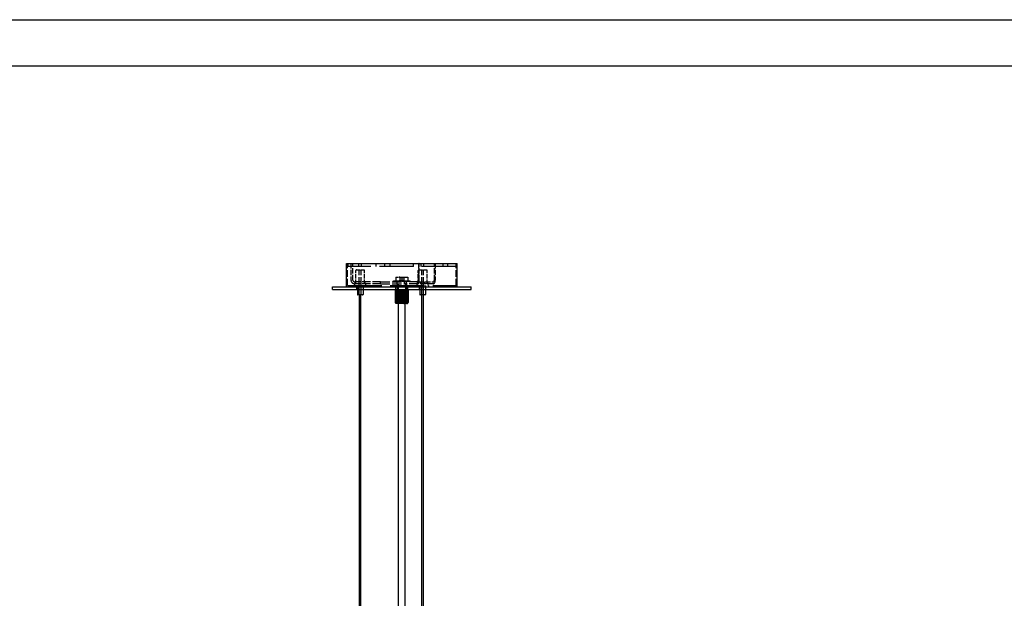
# Model space of a CAD drawing. Extents: x 360 to 4460, y -128 to 2742.
# Tile 13 of 14: x 2329 to 3394, y 2116 to 2742. Entities that reach past the tile are written whole.
import ezdxf

# ---------------------------------------------------------------- set-up
doc = ezdxf.new("R2010")
doc.units = 0
doc.header["$LTSCALE"] = 10
doc.linetypes.add('DASHED', pattern=[0.2068, 0.1655, -0.0413])
for name, color, linetype in [('Nascosta (ISO)', 7, 'DASHED'), ('PROSPETTI', 7, 'Continuous'), ('Visibile (ISO)', 7, 'Continuous')]:
    doc.layers.add(name, color=color, linetype=linetype)

# ---------------------------------------------------------------- blocks, each defined once
blk = doc.blocks.new('A3')
at = {"layer": 'PROSPETTI'}
for points in [[(-90.29, 286.83), (319.71, 286.83), (319.71, -0.17), (-90.29, -0.17)], [(-85.29, 281.83), (314.71, 281.83), (314.71, 4.83), (-85.29, 4.83)]]:
    blk.add_lwpolyline(points, close=True, dxfattribs=at)

msp = doc.modelspace()

# ---------------------------------------------------------------- linework, layer by layer
at = {"layer": 'Nascosta (ISO)', "ltscale": 4.521367}
for p, q in [((2683.6, 2453.9), (2683.6, 2477.7)), ((2801.1, 2453.9), (2801.1, 2477.7))]:
    msp.add_line(p, q, dxfattribs=at)
at = {"layer": 'Nascosta (ISO)', "ltscale": 0.571033}
for p, q in [((2683.8, 2477.7), (2683.8, 2474.7)), ((2695.8, 2474.7), (2695.8, 2477.7)), ((2698.8, 2474.7), (2698.8, 2477.7)), ((2714.2, 2477.7), (2714.2, 2474.7)), ((2723.5, 2477.7), (2723.5, 2474.7)), ((2729.8, 2474.7), (2729.8, 2477.7)), ((2754.8, 2474.7), (2754.8, 2477.7)), ((2763.3, 2474.7), (2763.3, 2477.7)), ((2766.3, 2474.7), (2766.3, 2477.7)), ((2786.8, 2477.7), (2786.8, 2474.7)), ((2791.8, 2477.7), (2791.8, 2474.7)), ((2800.8, 2477.7), (2800.8, 2474.7)), ((2693.8, 2449.7), (2693.8, 2452.7)), ((2700.8, 2449.7), (2700.8, 2452.7)), ((2735.8, 2449.7), (2735.8, 2452.7)), ((2748.8, 2449.7), (2748.8, 2452.7)), ((2761.3, 2449.7), (2761.3, 2452.7)), ((2768.3, 2449.7), (2768.3, 2452.7))]:
    msp.add_line(p, q, dxfattribs=at)
at = {"layer": 'Nascosta (ISO)', "ltscale": 22.217501}
msp.add_line((2800.8, 2474.7), (2683.8, 2474.7), dxfattribs=at)
at = {"layer": 'Nascosta (ISO)', "ltscale": 3.426696}
for p, q in [((2687.3, 2477.9), (2687.3, 2459.9)), ((2689.3, 2459.9), (2689.3, 2477.9)), ((2760.2, 2477.9), (2760.2, 2459.9)), ((2761.2, 2459.9), (2761.2, 2477.9)), ((2777.5, 2459.9), (2777.5, 2477.9)), ((2778.5, 2477.9), (2778.5, 2459.9))]:
    msp.add_line(p, q, dxfattribs=at)
at = {"layer": 'Nascosta (ISO)', "ltscale": 0.380655}
for p, q in [((2687.3, 2477.9), (2689.3, 2477.9)), ((2761.2, 2477.9), (2760.2, 2477.9)), ((2691.3, 2453.9), (2691.3, 2455.9)), ((2691.8, 2455.9), (2691.8, 2457.9)), ((2702.8, 2455.9), (2702.8, 2457.9)), ((2703.3, 2453.9), (2703.3, 2455.9)), ((2719.4, 2455.9), (2719.4, 2457.9)), ((2737.3, 2455.9), (2737.3, 2457.9)), ((2745.1, 2455.9), (2745.1, 2457.9)), ((2747.3, 2455.9), (2747.3, 2457.9)), ((2758.8, 2453.9), (2758.8, 2455.9)), ((2759.3, 2455.9), (2759.3, 2457.9)), ((2762.4, 2455.9), (2762.4, 2457.9)), ((2767.3, 2455.9), (2767.3, 2457.9)), ((2770.3, 2455.9), (2770.3, 2457.9)), ((2770.8, 2453.9), (2770.8, 2455.9))]:
    msp.add_line(p, q, dxfattribs=at)
at = {"layer": 'Nascosta (ISO)', "ltscale": 3.807451}
for p, q in [((2761.2, 2477.9), (2778.5, 2477.9)), ((2737.3, 2455.9), (2737.3, 2435.9)), ((2738.3, 2455.9), (2738.3, 2435.9)), ((2746.3, 2455.9), (2746.3, 2435.9)), ((2747.3, 2455.9), (2747.3, 2435.9)), ((2759.2, 2457.9), (2776.5, 2457.9)), ((2776.5, 2455.9), (2759.2, 2455.9))]:
    msp.add_line(p, q, dxfattribs=at)
at = {"layer": 'Nascosta (ISO)', "ltscale": 2.760375}
for p, q in [((2692.6, 2455.9), (2692.6, 2470.4)), ((2702.1, 2455.9), (2702.1, 2470.4)), ((2760.1, 2455.9), (2760.1, 2470.4)), ((2769.6, 2455.9), (2769.6, 2470.4))]:
    msp.add_line(p, q, dxfattribs=at)
at = {"layer": 'Nascosta (ISO)', "ltscale": 2.541777}
for p, q in [((2693.1, 2470.9), (2701.6, 2470.9)), ((2760.6, 2470.9), (2769.1, 2470.9))]:
    msp.add_line(p, q, dxfattribs=at)
at = {"layer": 'Nascosta (ISO)', "ltscale": 5.140094}
for p, q in [((2696.3, 2443.9), (2696.3, 2470.9)), ((2698.3, 2443.9), (2698.3, 2470.9)), ((2763.8, 2443.9), (2763.8, 2470.9)), ((2765.8, 2443.9), (2765.8, 2470.9))]:
    msp.add_line(p, q, dxfattribs=at)
at = {"layer": 'Nascosta (ISO)', "ltscale": 1.428789}
for p, q in [((2735.8, 2463.1), (2742.3, 2463.1)), ((2742.3, 2463.1), (2748.8, 2463.1))]:
    msp.add_line(p, q, dxfattribs=at)
at = {"layer": 'Nascosta (ISO)', "ltscale": 0.807101}
for p, q in [((2735.8, 2463.1), (2735.8, 2458.9)), ((2742.3, 2463.1), (2742.3, 2458.9)), ((2748.8, 2463.1), (2748.8, 2458.9))]:
    msp.add_line(p, q, dxfattribs=at)
at = {"layer": 'Nascosta (ISO)', "ltscale": 0.148632}
for p, q in [((2740.3, 2462.7), (2739.6, 2463.1)), ((2744.4, 2462.7), (2745.1, 2463.1)), ((2740.3, 2459.3), (2739.6, 2458.9)), ((2744.4, 2459.3), (2745.1, 2458.9))]:
    msp.add_line(p, q, dxfattribs=at)
at = {"layer": 'Nascosta (ISO)', "ltscale": 1.236149}
for p, q in [((2740.3, 2462.7), (2744.4, 2462.7)), ((2744.4, 2459.3), (2740.3, 2459.3))]:
    msp.add_line(p, q, dxfattribs=at)
at = {"layer": 'Nascosta (ISO)', "ltscale": 0.658368}
for p, q in [((2740.3, 2462.7), (2740.3, 2459.3)), ((2744.4, 2462.7), (2744.4, 2459.3))]:
    msp.add_line(p, q, dxfattribs=at)
at = {"layer": 'Nascosta (ISO)', "ltscale": 22.312449}
msp.add_line((2683.6, 2453.9), (2801.1, 2453.9), dxfattribs=at)
at = {"layer": 'Nascosta (ISO)', "ltscale": 0.237872}
for p, q in [((2690.8, 2453.9), (2690.8, 2452.7)), ((2703.8, 2453.9), (2703.8, 2452.7)), ((2736.8, 2453.9), (2736.8, 2452.7)), ((2747.8, 2453.9), (2747.8, 2452.7)), ((2758.3, 2453.9), (2758.3, 2452.7)), ((2771.3, 2453.9), (2771.3, 2452.7))]:
    msp.add_line(p, q, dxfattribs=at)
at = {"layer": 'Nascosta (ISO)', "ltscale": 5.347057}
for p, q in [((2719.4, 2457.9), (2691.3, 2457.9)), ((2719.4, 2455.9), (2691.3, 2455.9)), ((2759.2, 2457.9), (2745.1, 2457.9)), ((2759.2, 2455.9), (2745.1, 2455.9))]:
    msp.add_line(p, q, dxfattribs=at)
at = {"layer": 'Nascosta (ISO)', "ltscale": 0.809005}
for p, q in [((2694.3, 2453.9), (2694.3, 2449.7)), ((2700.3, 2453.9), (2700.3, 2449.7)), ((2761.8, 2453.9), (2761.8, 2449.7)), ((2767.8, 2453.9), (2767.8, 2449.7))]:
    msp.add_line(p, q, dxfattribs=at)
at = {"layer": 'Nascosta (ISO)', "ltscale": 6.050867}
for p, q in [((2719.4, 2457.9), (2745.1, 2457.9)), ((2719.4, 2455.9), (2745.1, 2455.9))]:
    msp.add_line(p, q, dxfattribs=at)
at = {"layer": 'Nascosta (ISO)', "ltscale": 5.382699}
msp.add_line((2733.3, 2458.9), (2751.3, 2458.9), dxfattribs=at)
at = {"layer": 'Nascosta (ISO)', "ltscale": 0.180759}
for p, q in [((2733.3, 2457.9), (2733.3, 2458.9)), ((2735.2, 2457.9), (2735.2, 2458.9)), ((2735.7, 2457.9), (2735.7, 2458.9)), ((2737, 2457.9), (2737, 2458.9)), ((2737.1, 2457.9), (2737.1, 2458.9)), ((2737.4, 2458.9), (2737.4, 2457.9)), ((2738.3, 2457.9), (2738.3, 2458.9)), ((2738.9, 2457.9), (2738.9, 2458.9)), ((2739.7, 2458.9), (2739.7, 2457.9)), ((2741.1, 2457.9), (2741.1, 2458.9)), ((2741.4, 2457.9), (2741.4, 2458.9)), ((2743.2, 2458.9), (2743.2, 2457.9)), ((2743.5, 2457.9), (2743.5, 2458.9)), ((2744.9, 2457.9), (2744.9, 2458.9)), ((2745.8, 2457.9), (2745.8, 2458.9)), ((2746.3, 2458.9), (2746.3, 2457.9)), ((2747.3, 2457.9), (2747.3, 2458.9)), ((2747.6, 2458.9), (2747.6, 2457.9)), ((2747.6, 2457.9), (2747.6, 2458.9)), ((2748.9, 2457.9), (2748.9, 2458.9)), ((2749.4, 2457.9), (2749.4, 2458.9)), ((2751.3, 2457.9), (2751.3, 2458.9))]:
    msp.add_line(p, q, dxfattribs=at)
at = {"layer": 'Nascosta (ISO)', "ltscale": 2.665186}
for p, q in [((2735.3, 2449.7), (2735.3, 2435.7)), ((2735.3, 2449.7), (2735.3, 2435.7)), ((2735.3, 2435.7), (2735.3, 2449.7)), ((2735.4, 2449.7), (2735.4, 2435.7)), ((2735.4, 2435.7), (2735.4, 2449.7)), ((2735.4, 2435.7), (2735.4, 2449.7)), ((2735.5, 2449.7), (2735.5, 2435.7)), ((2735.5, 2435.7), (2735.5, 2449.7)), ((2735.6, 2449.7), (2735.6, 2435.7)), ((2735.7, 2449.7), (2735.7, 2435.7)), ((2735.7, 2435.7), (2735.7, 2449.7)), ((2735.8, 2435.7), (2735.8, 2449.7)), ((2735.9, 2449.7), (2735.9, 2435.7)), ((2736, 2449.7), (2736, 2435.7)), ((2736, 2435.7), (2736, 2449.7)), ((2736.2, 2449.7), (2736.2, 2435.7)), ((2736.2, 2435.7), (2736.2, 2449.7)), ((2736.4, 2435.7), (2736.4, 2449.7)), ((2736.5, 2449.7), (2736.5, 2435.7)), ((2736.7, 2449.7), (2736.7, 2435.7)), ((2736.7, 2435.7), (2736.7, 2449.7)), ((2736.9, 2435.7), (2736.9, 2449.7)), ((2737, 2449.7), (2737, 2435.7)), ((2737.2, 2435.7), (2737.2, 2449.7)), ((2737.3, 2449.7), (2737.3, 2435.7)), ((2737.5, 2435.7), (2737.5, 2449.7)), ((2737.6, 2449.7), (2737.6, 2435.7)), ((2737.9, 2435.7), (2737.9, 2449.7)), ((2738, 2449.7), (2738, 2435.7)), ((2738.2, 2435.7), (2738.2, 2449.7)), ((2738.3, 2449.7), (2738.3, 2435.7)), ((2738.6, 2435.7), (2738.6, 2449.7)), ((2738.7, 2449.7), (2738.7, 2435.7)), ((2739, 2435.7), (2739, 2449.7)), ((2739.1, 2449.7), (2739.1, 2435.7)), ((2739.4, 2435.7), (2739.4, 2449.7)), ((2739.5, 2449.7), (2739.5, 2435.7)), ((2739.8, 2435.7), (2739.8, 2449.7)), ((2739.9, 2449.7), (2739.9, 2435.7)), ((2740.2, 2435.7), (2740.2, 2449.7)), ((2740.3, 2449.7), (2740.3, 2435.7)), ((2740.6, 2435.7), (2740.6, 2449.7)), ((2740.7, 2449.7), (2740.7, 2435.7)), ((2741, 2435.7), (2741, 2449.7)), ((2741.1, 2449.7), (2741.1, 2435.7)), ((2741.5, 2435.7), (2741.5, 2449.7)), ((2741.6, 2449.7), (2741.6, 2435.7)), ((2741.9, 2435.7), (2741.9, 2449.7)), ((2742, 2449.7), (2742, 2435.7)), ((2742.3, 2435.7), (2742.3, 2449.7)), ((2742.4, 2449.7), (2742.4, 2435.7)), ((2742.8, 2435.7), (2742.8, 2449.7)), ((2742.9, 2449.7), (2742.9, 2435.7)), ((2743.2, 2435.7), (2743.2, 2449.7)), ((2743.3, 2449.7), (2743.3, 2435.7)), ((2743.7, 2435.7), (2743.7, 2449.7)), ((2743.8, 2449.7), (2743.8, 2435.7)), ((2744.1, 2435.7), (2744.1, 2449.7)), ((2744.2, 2449.7), (2744.2, 2435.7)), ((2744.5, 2435.7), (2744.5, 2449.7)), ((2744.6, 2449.7), (2744.6, 2435.7)), ((2744.9, 2435.7), (2744.9, 2449.7)), ((2745, 2449.7), (2745, 2435.7)), ((2745.3, 2435.7), (2745.3, 2449.7)), ((2745.4, 2449.7), (2745.4, 2435.7)), ((2745.7, 2435.7), (2745.7, 2449.7)), ((2745.8, 2449.7), (2745.8, 2435.7)), ((2746.1, 2435.7), (2746.1, 2449.7)), ((2746.2, 2449.7), (2746.2, 2435.7)), ((2746.5, 2449.7), (2746.5, 2435.7)), ((2746.5, 2435.7), (2746.5, 2449.7)), ((2746.8, 2435.7), (2746.8, 2449.7)), ((2746.9, 2449.7), (2746.9, 2435.7)), ((2747.1, 2435.7), (2747.1, 2449.7)), ((2747.2, 2449.7), (2747.2, 2435.7)), ((2747.4, 2435.7), (2747.4, 2449.7)), ((2747.5, 2449.7), (2747.5, 2435.7)), ((2747.7, 2435.7), (2747.7, 2449.7)), ((2747.8, 2449.7), (2747.8, 2435.7)), ((2748, 2435.7), (2748, 2449.7)), ((2748.1, 2449.7), (2748.1, 2435.7)), ((2748.2, 2435.7), (2748.2, 2449.7)), ((2748.3, 2449.7), (2748.3, 2435.7)), ((2748.5, 2449.7), (2748.5, 2435.7)), ((2748.5, 2435.7), (2748.5, 2449.7)), ((2748.7, 2449.7), (2748.7, 2435.7)), ((2748.7, 2435.7), (2748.7, 2449.7)), ((2748.8, 2435.7), (2748.8, 2449.7)), ((2748.9, 2449.7), (2748.9, 2435.7)), ((2749, 2449.7), (2749, 2435.7)), ((2749, 2435.7), (2749, 2449.7)), ((2749.1, 2449.7), (2749.1, 2435.7)), ((2749.1, 2435.7), (2749.1, 2449.7)), ((2749.2, 2449.7), (2749.2, 2435.7)), ((2749.2, 2435.7), (2749.2, 2449.7)), ((2749.3, 2449.7), (2749.3, 2435.7)), ((2749.3, 2449.7), (2749.3, 2435.7)), ((2749.3, 2435.7), (2749.3, 2449.7)), ((2749.3, 2435.7), (2749.3, 2449.7))]:
    msp.add_line(p, q, dxfattribs=at)
at = {"layer": 'Nascosta (ISO)', "ltscale": 2.855563}
for p, q in [((2736.3, 2449.7), (2736.3, 2434.7)), ((2736.3, 2449.7), (2736.3, 2434.7)), ((2736.3, 2449.7), (2736.3, 2434.7)), ((2736.4, 2449.7), (2736.4, 2434.7)), ((2736.4, 2449.7), (2736.4, 2434.7)), ((2736.4, 2449.7), (2736.4, 2434.7)), ((2736.5, 2449.7), (2736.5, 2434.7)), ((2736.5, 2449.7), (2736.5, 2434.7)), ((2736.5, 2449.7), (2736.5, 2434.7)), ((2736.6, 2449.7), (2736.6, 2434.7)), ((2736.7, 2449.7), (2736.7, 2434.7)), ((2736.7, 2449.7), (2736.7, 2434.7)), ((2736.8, 2449.7), (2736.8, 2434.7)), ((2736.8, 2449.7), (2736.8, 2434.7)), ((2736.9, 2449.7), (2736.9, 2434.7)), ((2737, 2449.7), (2737, 2434.7)), ((2737.1, 2449.7), (2737.1, 2434.7)), ((2737.2, 2449.7), (2737.2, 2434.7)), ((2737.3, 2449.7), (2737.3, 2434.7)), ((2737.4, 2449.7), (2737.4, 2434.7)), ((2737.5, 2449.7), (2737.5, 2434.7)), ((2737.6, 2449.7), (2737.6, 2434.7)), ((2737.8, 2449.7), (2737.8, 2434.7)), ((2737.9, 2449.7), (2737.9, 2434.7)), ((2738, 2449.7), (2738, 2434.7)), ((2738.1, 2449.7), (2738.1, 2434.7)), ((2738.3, 2449.7), (2738.3, 2434.7)), ((2738.4, 2449.7), (2738.4, 2434.7)), ((2738.6, 2449.7), (2738.6, 2434.7)), ((2738.7, 2449.7), (2738.7, 2434.7)), ((2738.9, 2449.7), (2738.9, 2434.7)), ((2739, 2449.7), (2739, 2434.7)), ((2739.2, 2449.7), (2739.2, 2434.7)), ((2739.3, 2449.7), (2739.3, 2434.7)), ((2739.5, 2449.7), (2739.5, 2434.7)), ((2739.7, 2449.7), (2739.7, 2434.7)), ((2739.9, 2449.7), (2739.9, 2434.7)), ((2740, 2449.7), (2740, 2434.7)), ((2740.2, 2449.7), (2740.2, 2434.7)), ((2740.3, 2449.7), (2740.3, 2434.7)), ((2740.6, 2449.7), (2740.6, 2434.7)), ((2740.7, 2449.7), (2740.7, 2434.7)), ((2740.9, 2449.7), (2740.9, 2434.7)), ((2741.1, 2449.7), (2741.1, 2434.7)), ((2741.3, 2449.7), (2741.3, 2434.7)), ((2741.4, 2449.7), (2741.4, 2434.7)), ((2741.8, 2449.7), (2741.8, 2434.7)), ((2742.2, 2449.7), (2742.2, 2434.7)), ((2742.6, 2449.7), (2742.6, 2434.7)), ((2742.9, 2449.7), (2742.9, 2434.7)), ((2743.3, 2449.7), (2743.3, 2434.7)), ((2743.6, 2449.7), (2743.6, 2434.7)), ((2743.7, 2449.7), (2743.7, 2434.7)), ((2743.9, 2449.7), (2743.9, 2434.7)), ((2744.1, 2449.7), (2744.1, 2434.7)), ((2744.3, 2449.7), (2744.3, 2434.7)), ((2744.4, 2449.7), (2744.4, 2434.7)), ((2744.6, 2449.7), (2744.6, 2434.7)), ((2744.8, 2449.7), (2744.8, 2434.7)), ((2745, 2449.7), (2745, 2434.7)), ((2745.1, 2449.7), (2745.1, 2434.7)), ((2745.3, 2449.7), (2745.3, 2434.7)), ((2745.4, 2449.7), (2745.4, 2434.7)), ((2745.6, 2449.7), (2745.6, 2434.7)), ((2745.7, 2449.7), (2745.7, 2434.7)), ((2745.9, 2449.7), (2745.9, 2434.7)), ((2746, 2449.7), (2746, 2434.7)), ((2746.2, 2449.7), (2746.2, 2434.7)), ((2746.3, 2449.7), (2746.3, 2434.7)), ((2746.5, 2449.7), (2746.5, 2434.7)), ((2746.6, 2449.7), (2746.6, 2434.7)), ((2746.8, 2449.7), (2746.8, 2434.7)), ((2746.9, 2449.7), (2746.9, 2434.7)), ((2747, 2449.7), (2747, 2434.7)), ((2747.1, 2449.7), (2747.1, 2434.7)), ((2747.2, 2449.7), (2747.2, 2434.7)), ((2747.3, 2449.7), (2747.3, 2434.7)), ((2747.5, 2449.7), (2747.5, 2434.7)), ((2747.5, 2449.7), (2747.5, 2434.7)), ((2747.6, 2449.7), (2747.6, 2434.7)), ((2747.7, 2449.7), (2747.7, 2434.7)), ((2747.8, 2449.7), (2747.8, 2434.7)), ((2747.9, 2449.7), (2747.9, 2434.7)), ((2747.9, 2449.7), (2747.9, 2434.7)), ((2748, 2449.7), (2748, 2434.7)), ((2748.1, 2449.7), (2748.1, 2434.7)), ((2748.1, 2449.7), (2748.1, 2434.7)), ((2748.2, 2449.7), (2748.2, 2434.7)), ((2748.2, 2449.7), (2748.2, 2434.7)), ((2748.2, 2449.7), (2748.2, 2434.7)), ((2748.3, 2449.7), (2748.3, 2434.7)), ((2748.3, 2449.7), (2748.3, 2434.7)), ((2748.3, 2449.7), (2748.3, 2434.7)), ((2748.3, 2449.7), (2748.3, 2434.7)), ((2748.3, 2449.7), (2748.3, 2434.7))]:
    msp.add_line(p, q, dxfattribs=at)
at = {"layer": 'Nascosta (ISO)', "ltscale": 2.840822}
msp.add_line((2737.6, 2444.7), (2747.1, 2444.7), dxfattribs=at)
at = {"layer": 'Nascosta (ISO)', "ltscale": 1.903676}
for p, q in [((2737.6, 2434.7), (2737.6, 2444.7)), ((2747.1, 2434.7), (2747.1, 2444.7))]:
    msp.add_line(p, q, dxfattribs=at)
at = {"layer": 'Nascosta (ISO)', "ltscale": 0.951788}
for p, q in [((2738.1, 2449.7), (2738.1, 2444.7)), ((2746.6, 2449.7), (2746.6, 2444.7))]:
    msp.add_line(p, q, dxfattribs=at)
at = {"layer": 'Nascosta (ISO)', "ltscale": 0.020293}
for p, q in [((2735.3, 2435.7), (2735.3, 2435.7)), ((2735.3, 2435.7), (2735.3, 2435.7)), ((2735.4, 2435.7), (2735.5, 2435.7)), ((2735.4, 2435.7), (2735.4, 2435.7)), ((2735.5, 2435.7), (2735.6, 2435.7)), ((2735.7, 2435.7), (2735.7, 2435.7)), ((2735.8, 2435.7), (2735.9, 2435.7)), ((2736, 2435.7), (2736, 2435.7)), ((2736.2, 2435.7), (2736.2, 2435.7)), ((2736.4, 2435.7), (2736.5, 2435.7)), ((2736.7, 2435.7), (2736.7, 2435.7)), ((2736.9, 2435.7), (2737, 2435.7)), ((2737.2, 2435.7), (2737.3, 2435.7)), ((2737.5, 2435.7), (2737.6, 2435.7)), ((2737.9, 2435.7), (2738, 2435.7)), ((2738.2, 2435.7), (2738.3, 2435.7)), ((2738.6, 2435.7), (2738.7, 2435.7)), ((2739, 2435.7), (2739.1, 2435.7)), ((2739.4, 2435.7), (2739.5, 2435.7)), ((2739.8, 2435.7), (2739.9, 2435.7)), ((2740.2, 2435.7), (2740.3, 2435.7)), ((2740.6, 2435.7), (2740.7, 2435.7)), ((2741, 2435.7), (2741.1, 2435.7)), ((2741.5, 2435.7), (2741.6, 2435.7)), ((2741.9, 2435.7), (2742, 2435.7)), ((2742.3, 2435.7), (2742.4, 2435.7)), ((2742.8, 2435.7), (2742.9, 2435.7)), ((2743.2, 2435.7), (2743.3, 2435.7)), ((2743.7, 2435.7), (2743.8, 2435.7)), ((2744.1, 2435.7), (2744.2, 2435.7)), ((2744.5, 2435.7), (2744.6, 2435.7)), ((2744.9, 2435.7), (2745, 2435.7)), ((2745.3, 2435.7), (2745.4, 2435.7)), ((2745.7, 2435.7), (2745.8, 2435.7)), ((2746.1, 2435.7), (2746.2, 2435.7)), ((2746.5, 2435.7), (2746.5, 2435.7)), ((2746.8, 2435.7), (2746.9, 2435.7)), ((2747.1, 2435.7), (2747.2, 2435.7)), ((2747.4, 2435.7), (2747.5, 2435.7)), ((2747.7, 2435.7), (2747.8, 2435.7)), ((2748, 2435.7), (2748.1, 2435.7)), ((2748.2, 2435.7), (2748.3, 2435.7)), ((2748.5, 2435.7), (2748.5, 2435.7)), ((2748.7, 2435.7), (2748.7, 2435.7)), ((2748.8, 2435.7), (2748.9, 2435.7)), ((2749, 2435.7), (2749, 2435.7)), ((2749.1, 2435.7), (2749.1, 2435.7)), ((2749.2, 2435.7), (2749.2, 2435.7)), ((2749.3, 2435.7), (2749.3, 2435.7)), ((2749.3, 2435.7), (2749.3, 2435.7))]:
    msp.add_line(p, q, dxfattribs=at)
at = {"layer": 'Nascosta (ISO)', "ltscale": 2.990344}
msp.add_line((2747.3, 2435.9), (2737.3, 2435.9), dxfattribs=at)
at = {"layer": 'Nascosta (ISO)', "ltscale": 0.270726}
for p, q in [((2740.3, 2434.7), (2740.2, 2435.7)), ((2740.7, 2434.7), (2740.6, 2435.7)), ((2741.1, 2434.7), (2741, 2435.7)), ((2741.4, 2434.7), (2741.5, 2435.7)), ((2741.8, 2434.7), (2741.9, 2435.7)), ((2742, 2435.7), (2742.2, 2434.7)), ((2742.2, 2434.7), (2742.3, 2435.7)), ((2742.4, 2435.7), (2742.6, 2434.7)), ((2742.6, 2434.7), (2742.8, 2435.7)), ((2742.9, 2435.7), (2742.9, 2434.7)), ((2743.3, 2435.7), (2743.3, 2434.7)), ((2743.8, 2435.7), (2743.7, 2434.7)), ((2744.2, 2435.7), (2744.1, 2434.7)), ((2744.6, 2435.7), (2744.4, 2434.7))]:
    msp.add_line(p, q, dxfattribs=at)
at = {"layer": 'Nascosta (ISO)', "ltscale": 0.270726, "flags": 128}
for points in [[(2735.3, 2435.7), (2735.4, 2435.6)], [(2735.3, 2435.7), (2735.4, 2435.6)], [(2735.4, 2435.7), (2735.4, 2435.6)], [(2735.5, 2435.7), (2735.5, 2435.6)], [(2735.6, 2435.7), (2735.6, 2435.6)], [(2735.7, 2435.7), (2735.7, 2435.6)], [(2735.9, 2435.7), (2735.9, 2435.6)], [(2736, 2435.7), (2736.1, 2435.6)], [(2736.2, 2435.7), (2736.3, 2435.6)], [(2736.3, 2434.7), (2736.3, 2434.7)], [(2736.4, 2434.7), (2736.3, 2434.7)], [(2736.4, 2434.7), (2736.4, 2434.7)], [(2736.5, 2434.7), (2736.4, 2434.7)], [(2736.5, 2435.7), (2736.5, 2435.6)], [(2736.6, 2434.7), (2736.5, 2434.7)], [(2736.7, 2435.7), (2736.8, 2435.6)], [(2736.7, 2434.7), (2736.7, 2434.7)], [(2736.8, 2434.7), (2736.8, 2434.7)], [(2737, 2435.7), (2737, 2435.6)], [(2737, 2434.7), (2737, 2434.7)], [(2737.2, 2434.7), (2737.2, 2434.7)], [(2737.3, 2435.7), (2737.3, 2435.6)], [(2737.4, 2434.7), (2737.4, 2434.7)], [(2737.6, 2435.7), (2737.7, 2435.6)], [(2737.6, 2434.7), (2737.6, 2434.7)], [(2737.9, 2434.7), (2737.8, 2434.7)], [(2738, 2435.7), (2738, 2435.6)], [(2738.1, 2434.7), (2738.1, 2434.7)], [(2738.3, 2435.7), (2738.3, 2435.6)], [(2738.4, 2434.7), (2738.4, 2434.7)], [(2738.7, 2435.7), (2738.7, 2435.6)], [(2738.7, 2434.7), (2738.7, 2434.7)], [(2739, 2434.7), (2739, 2434.7)], [(2739.1, 2435.7), (2739.1, 2435.6)], [(2739.3, 2434.7), (2739.3, 2434.7)], [(2739.5, 2435.7), (2739.5, 2435.6)], [(2739.7, 2434.7), (2739.6, 2434.7)], [(2739.9, 2435.7), (2739.9, 2435.6)], [(2740, 2434.7), (2740, 2434.7)], [(2740.3, 2435.7), (2740.3, 2435.6)], [(2740.7, 2435.7), (2740.7, 2435.6)], [(2741.1, 2435.7), (2741.1, 2435.6)], [(2741.6, 2435.7), (2741.6, 2435.6)], [(2742.9, 2434.7), (2743, 2434.7)], [(2743.3, 2434.7), (2743.3, 2434.7)], [(2743.7, 2434.7), (2743.7, 2434.7)], [(2744.1, 2434.7), (2744.1, 2434.7)], [(2744.4, 2434.7), (2744.4, 2434.7)], [(2744.8, 2434.7), (2744.8, 2434.7)], [(2745, 2435.7), (2745, 2435.6)], [(2745.1, 2434.7), (2745.1, 2434.7)], [(2745.4, 2435.7), (2745.4, 2435.6)], [(2745.4, 2434.7), (2745.5, 2434.7)], [(2745.7, 2434.7), (2745.8, 2434.7)], [(2745.8, 2435.7), (2745.8, 2435.6)], [(2746, 2434.7), (2746.1, 2434.7)], [(2746.2, 2435.7), (2746.2, 2435.6)], [(2746.3, 2434.7), (2746.4, 2434.7)], [(2746.5, 2435.7), (2746.5, 2435.6)], [(2746.6, 2434.7), (2746.6, 2434.7)], [(2746.9, 2435.7), (2746.9, 2435.6)], [(2746.9, 2434.7), (2746.9, 2434.7)], [(2747.1, 2434.7), (2747.1, 2434.7)], [(2747.2, 2435.7), (2747.2, 2435.6)], [(2747.3, 2434.7), (2747.4, 2434.7)], [(2747.5, 2435.7), (2747.5, 2435.6)], [(2747.5, 2434.7), (2747.6, 2434.7)], [(2747.7, 2434.7), (2747.7, 2434.7)], [(2747.8, 2435.7), (2747.8, 2435.6)], [(2747.9, 2434.7), (2747.9, 2434.7)], [(2748.1, 2435.7), (2748, 2435.6)], [(2748, 2434.7), (2748, 2434.7)], [(2748.1, 2434.7), (2748.1, 2434.7)], [(2748.2, 2434.7), (2748.2, 2434.7)], [(2748.3, 2435.7), (2748.3, 2435.6)], [(2748.3, 2434.7), (2748.3, 2434.7)], [(2748.3, 2434.7), (2748.3, 2434.7)], [(2748.5, 2435.7), (2748.5, 2435.6)], [(2748.7, 2435.7), (2748.7, 2435.6)], [(2748.9, 2435.7), (2748.8, 2435.6)], [(2749, 2435.7), (2749, 2435.6)], [(2749.1, 2435.7), (2749.1, 2435.6)], [(2749.2, 2435.7), (2749.2, 2435.6)], [(2749.3, 2435.7), (2749.2, 2435.6)], [(2749.3, 2435.7), (2749.3, 2435.6)]]:
    msp.add_lwpolyline(points, dxfattribs=at)
at = {"layer": 'Nascosta (ISO)', "ltscale": 0.233921, "flags": 128}
msp.add_lwpolyline([(2748.3, 2434.7), (2748.4, 2434.7)], dxfattribs=at)
at = {"layer": 'Nascosta (ISO)', "ltscale": 0.149422}
for centre, start, end in [((2693.1, 2470.4), 90, 180), ((2701.6, 2470.4), 0, 90), ((2760.6, 2470.4), 90, 180), ((2769.1, 2470.4), 0, 90)]:
    msp.add_arc(centre, 0.5, start, end, dxfattribs=at)
at = {"layer": 'Nascosta (ISO)', "ltscale": 1.196077}
msp.add_arc((2691.3, 2459.9), 4, 180, 270, dxfattribs=at)
at = {"layer": 'Nascosta (ISO)', "ltscale": 0.597989}
msp.add_arc((2691.3, 2459.9), 2, 180, 270, dxfattribs=at)
for centre in [(2759.2, 2459.9), (2776.5, 2459.9)]:
    msp.add_ellipse(centre, major_axis=(0, -2), ratio=0.5, start_param=0, end_param=1.570796, dxfattribs=at)
at = {"layer": 'Nascosta (ISO)', "ltscale": 1.196077}
for centre in [(2759.2, 2459.9), (2776.5, 2459.9)]:
    msp.add_ellipse(centre, major_axis=(0, -4), ratio=0.5, start_param=0, end_param=1.570796, dxfattribs=at)
at = {"layer": 'Visibile (ISO)'}
for p, q in [((2682.3, 2477.7), (2802.3, 2477.7)), ((2682.3, 2452.7), (2682.3, 2477.7)), ((2802.3, 2452.7), (2802.3, 2477.7)), ((2667.3, 2452.7), (2817.3, 2452.7)), ((2667.3, 2449.7), (2667.3, 2452.7)), ((2817.3, 2449.7), (2817.3, 2452.7)), ((2667.3, 2449.7), (2817.3, 2449.7)), ((2694.3, 2449.7), (2694.3, 2444.4)), ((2699.8, 2443.9), (2694.8, 2443.9)), ((2696.6, 1976.9), (2696.6, 2443.9)), ((2698.1, 1976.9), (2698.1, 2443.9)), ((2700.3, 2449.7), (2700.3, 2444.4)), ((2735.3, 2449.7), (2735.3, 2435.7)), ((2735.3, 2435.7), (2735.3, 2449.7)), ((2735.3, 2435.7), (2735.3, 2449.7)), ((2735.4, 2449.7), (2735.4, 2435.7)), ((2735.4, 2449.7), (2735.4, 2435.7)), ((2735.4, 2435.7), (2735.4, 2449.7)), ((2735.4, 2435.7), (2735.4, 2449.7)), ((2735.5, 2449.7), (2735.5, 2435.7)), ((2735.5, 2435.7), (2735.5, 2449.7)), ((2735.6, 2449.7), (2735.6, 2435.7)), ((2735.7, 2435.7), (2735.7, 2449.7)), ((2735.8, 2449.7), (2735.8, 2435.7)), ((2735.8, 2435.7), (2735.8, 2449.7)), ((2735.9, 2449.7), (2735.9, 2435.7)), ((2736, 2435.7), (2736, 2449.7)), ((2736.1, 2449.7), (2736.1, 2435.7)), ((2736.2, 2435.7), (2736.2, 2449.7)), ((2736.3, 2449.7), (2736.3, 2435.7)), ((2736.4, 2435.7), (2736.4, 2449.7)), ((2736.6, 2449.7), (2736.6, 2435.7)), ((2736.6, 2435.7), (2736.6, 2449.7)), ((2736.8, 2449.7), (2736.8, 2435.7)), ((2736.9, 2435.7), (2736.9, 2449.7)), ((2737.1, 2449.7), (2737.1, 2435.7)), ((2737.2, 2435.7), (2737.2, 2449.7)), ((2737.4, 2449.7), (2737.4, 2435.7)), ((2737.5, 2435.7), (2737.5, 2449.7)), ((2737.8, 2449.7), (2737.8, 2435.7)), ((2737.8, 2435.7), (2737.8, 2449.7)), ((2738.1, 2449.7), (2738.1, 2435.7)), ((2738.2, 2435.7), (2738.2, 2449.7)), ((2738.5, 2449.7), (2738.5, 2435.7)), ((2738.6, 2435.7), (2738.6, 2449.7)), ((2738.8, 2449.7), (2738.8, 2435.7)), ((2738.9, 2435.7), (2738.9, 2449.7)), ((2739.2, 2449.7), (2739.2, 2435.7)), ((2739.3, 2435.7), (2739.3, 2449.7)), ((2739.6, 2449.7), (2739.6, 2435.7)), ((2739.7, 2435.7), (2739.7, 2449.7)), ((2740, 2449.7), (2740, 2435.7)), ((2740.1, 2435.7), (2740.1, 2449.7)), ((2740.5, 2449.7), (2740.5, 2435.7)), ((2740.6, 2435.7), (2740.6, 2449.7)), ((2740.9, 2449.7), (2740.9, 2435.7)), ((2741, 2435.7), (2741, 2449.7)), ((2741.3, 2449.7), (2741.3, 2435.7)), ((2741.4, 2435.7), (2741.4, 2449.7)), ((2741.7, 2449.7), (2741.7, 2434.7)), ((2741.8, 2449.7), (2741.8, 2435.7)), ((2741.9, 2435.7), (2741.9, 2449.7)), ((2742.1, 2449.7), (2742.1, 2434.7)), ((2742.2, 2449.7), (2742.2, 2435.7)), ((2742.3, 2435.7), (2742.3, 2449.7)), ((2742.4, 2449.7), (2742.4, 2434.7)), ((2742.6, 2449.7), (2742.6, 2435.7)), ((2742.7, 2435.7), (2742.7, 2449.7)), ((2742.8, 2449.7), (2742.8, 2434.7)), ((2743.1, 2449.7), (2743.1, 2435.7)), ((2743.2, 2449.7), (2743.2, 2434.7)), ((2743.2, 2435.7), (2743.2, 2449.7)), ((2743.5, 2449.7), (2743.5, 2435.7)), ((2743.6, 2435.7), (2743.6, 2449.7)), ((2743.9, 2449.7), (2743.9, 2435.7)), ((2744, 2435.7), (2744, 2449.7)), ((2744.4, 2449.7), (2744.4, 2435.7)), ((2744.5, 2435.7), (2744.5, 2449.7)), ((2744.8, 2449.7), (2744.8, 2435.7)), ((2744.9, 2435.7), (2744.9, 2449.7)), ((2745.2, 2449.7), (2745.2, 2435.7)), ((2745.3, 2435.7), (2745.3, 2449.7)), ((2745.6, 2449.7), (2745.6, 2435.7)), ((2745.7, 2435.7), (2745.7, 2449.7)), ((2746, 2449.7), (2746, 2435.7)), ((2746.1, 2435.7), (2746.1, 2449.7)), ((2746.3, 2449.7), (2746.3, 2435.7)), ((2746.4, 2435.7), (2746.4, 2449.7)), ((2746.7, 2449.7), (2746.7, 2435.7)), ((2746.8, 2435.7), (2746.8, 2449.7)), ((2747, 2449.7), (2747, 2435.7)), ((2747.1, 2435.7), (2747.1, 2449.7)), ((2747.3, 2449.7), (2747.3, 2435.7)), ((2747.4, 2435.7), (2747.4, 2449.7)), ((2747.6, 2449.7), (2747.6, 2435.7)), ((2747.7, 2435.7), (2747.7, 2449.7)), ((2747.9, 2449.7), (2747.9, 2435.7)), ((2748, 2435.7), (2748, 2449.7)), ((2748.2, 2449.7), (2748.2, 2435.7)), ((2748.2, 2435.7), (2748.2, 2449.7)), ((2748.4, 2449.7), (2748.4, 2435.7)), ((2748.4, 2435.7), (2748.4, 2449.7)), ((2748.6, 2449.7), (2748.6, 2435.7)), ((2748.6, 2435.7), (2748.6, 2449.7)), ((2748.8, 2449.7), (2748.8, 2435.7)), ((2748.8, 2435.7), (2748.8, 2449.7)), ((2748.9, 2449.7), (2748.9, 2435.7)), ((2749, 2435.7), (2749, 2449.7)), ((2749.1, 2449.7), (2749.1, 2435.7)), ((2749.1, 2435.7), (2749.1, 2449.7)), ((2749.2, 2449.7), (2749.2, 2435.7)), ((2749.2, 2449.7), (2749.2, 2435.7)), ((2749.2, 2435.7), (2749.2, 2449.7)), ((2749.3, 2449.7), (2749.3, 2435.7)), ((2749.3, 2449.7), (2749.3, 2435.7)), ((2749.3, 2435.7), (2749.3, 2449.7)), ((2749.3, 2435.7), (2749.3, 2449.7)), ((2749.3, 2435.7), (2749.3, 2449.7)), ((2761.8, 2449.7), (2761.8, 2444.4)), ((2767.3, 2443.9), (2762.3, 2443.9)), ((2764.1, 1976.9), (2764.1, 2443.9)), ((2765.6, 1976.9), (2765.6, 2443.9)), ((2767.8, 2449.7), (2767.8, 2444.4)), ((2735.3, 2435.7), (2735.3, 2435.7)), ((2735.4, 2435.7), (2735.4, 2435.7)), ((2735.4, 2435.7), (2735.4, 2435.7)), ((2735.5, 2435.7), (2735.5, 2435.7)), ((2736.3, 2434.7), (2735.5, 2435.6)), ((2735.6, 2435.7), (2735.7, 2435.7)), ((2735.8, 2435.7), (2735.8, 2435.7)), ((2735.9, 2435.7), (2736, 2435.7)), ((2736.1, 2435.7), (2736.2, 2435.7)), ((2736.3, 2435.7), (2736.4, 2435.7)), ((2736.3, 2434.7), (2736.3, 2434.7)), ((2736.3, 2434.7), (2736.3, 2434.7)), ((2736.4, 2434.7), (2736.3, 2434.7)), ((2736.5, 2434.7), (2736.4, 2434.7)), ((2736.5, 2434.7), (2736.5, 2434.7)), ((2736.7, 2434.7), (2736.5, 2434.7)), ((2736.6, 2435.7), (2736.6, 2435.7)), ((2736.8, 2434.7), (2736.7, 2434.7)), ((2736.8, 2435.7), (2736.9, 2435.7)), ((2736.9, 2434.7), (2736.8, 2434.7)), ((2737.1, 2434.7), (2736.9, 2434.7)), ((2737.1, 2435.7), (2737.2, 2435.7)), ((2737.3, 2434.7), (2737.1, 2434.7)), ((2737.5, 2434.7), (2737.3, 2434.7)), ((2737.4, 2435.7), (2737.5, 2435.7)), ((2737.8, 2434.7), (2737.5, 2434.7)), ((2737.8, 2435.7), (2737.8, 2435.7)), ((2738, 2434.7), (2737.8, 2434.7)), ((2738.3, 2434.7), (2738, 2434.7)), ((2738.1, 2435.7), (2738.2, 2435.7)), ((2738.6, 2434.7), (2738.3, 2434.7)), ((2738.5, 2435.7), (2738.6, 2435.7)), ((2738.9, 2434.7), (2738.6, 2434.7)), ((2738.8, 2435.7), (2738.9, 2435.7)), ((2738.8, 1976.9), (2738.8, 2434.7)), ((2739.2, 2434.7), (2738.9, 2434.7)), ((2739.2, 2435.7), (2739.3, 2435.7)), ((2739.5, 2434.7), (2739.2, 2434.7)), ((2739.9, 2434.7), (2739.5, 2434.7)), ((2739.6, 2435.7), (2739.7, 2435.7)), ((2740.2, 2434.7), (2739.9, 2434.7)), ((2740, 2435.7), (2740.2, 2434.7)), ((2740, 2435.7), (2740.1, 2435.7)), ((2740.6, 2434.7), (2740.2, 2434.7)), ((2740.5, 2435.7), (2740.6, 2434.7)), ((2740.5, 2435.7), (2740.6, 2435.7)), ((2740.9, 2434.7), (2740.6, 2434.7)), ((2740.9, 2435.7), (2740.9, 2434.7)), ((2740.9, 2435.7), (2741, 2435.7)), ((2741.3, 2434.7), (2740.9, 2434.7)), ((2741.3, 2435.7), (2741.3, 2434.7)), ((2741.3, 2435.7), (2741.4, 2435.7)), ((2741.7, 2434.7), (2741.3, 2434.7)), ((2741.8, 2435.7), (2741.7, 2434.7)), ((2742.1, 2434.7), (2741.7, 2434.7)), ((2741.8, 2435.7), (2741.9, 2435.7)), ((2742.1, 2434.7), (2741.9, 2435.7)), ((2742.2, 2435.7), (2742.1, 2434.7)), ((2742.4, 2434.7), (2742.1, 2434.7)), ((2742.2, 2435.7), (2742.3, 2435.7)), ((2742.4, 2434.7), (2742.3, 2435.7)), ((2742.6, 2435.7), (2742.4, 2434.7)), ((2742.8, 2434.7), (2742.4, 2434.7)), ((2742.6, 2435.7), (2742.7, 2435.7)), ((2742.8, 2434.7), (2742.7, 2435.7)), ((2743.2, 2434.7), (2742.8, 2434.7)), ((2743.1, 2435.7), (2743.2, 2435.7)), ((2743.2, 2434.7), (2743.2, 2435.7)), ((2743.6, 2434.7), (2743.2, 2434.7)), ((2743.5, 2435.7), (2743.6, 2435.7)), ((2743.6, 2434.7), (2743.6, 2435.7)), ((2743.9, 2434.7), (2743.6, 2434.7)), ((2743.9, 2434.7), (2744, 2435.7)), ((2743.9, 2435.7), (2744, 2435.7)), ((2744.3, 2434.7), (2743.9, 2434.7)), ((2744.3, 2434.7), (2744.5, 2435.7)), ((2744.6, 2434.7), (2744.3, 2434.7)), ((2744.4, 2435.7), (2744.5, 2435.7)), ((2745, 2434.7), (2744.6, 2434.7)), ((2744.8, 2435.7), (2744.9, 2435.7)), ((2745.3, 2434.7), (2745, 2434.7)), ((2745.2, 2435.7), (2745.3, 2435.7)), ((2745.6, 2434.7), (2745.3, 2434.7)), ((2745.6, 2435.7), (2745.7, 2435.7)), ((2745.9, 2434.7), (2745.6, 2434.7)), ((2745.8, 1976.9), (2745.8, 2434.7)), ((2746.2, 2434.7), (2745.9, 2434.7)), ((2746, 2435.7), (2746.1, 2435.7)), ((2746.5, 2434.7), (2746.2, 2434.7)), ((2746.3, 2435.7), (2746.4, 2435.7)), ((2746.8, 2434.7), (2746.5, 2434.7)), ((2746.7, 2435.7), (2746.8, 2435.7)), ((2747, 2434.7), (2746.8, 2434.7)), ((2747, 2435.7), (2747.1, 2435.7)), ((2747.2, 2434.7), (2747, 2434.7)), ((2747.5, 2434.7), (2747.2, 2434.7)), ((2747.3, 2435.7), (2747.4, 2435.7)), ((2747.6, 2434.7), (2747.5, 2434.7)), ((2747.6, 2435.7), (2747.7, 2435.7)), ((2747.8, 2434.7), (2747.6, 2434.7)), ((2747.9, 2434.7), (2747.8, 2434.7)), ((2747.9, 2435.7), (2748, 2435.7)), ((2748.1, 2434.7), (2747.9, 2434.7)), ((2748.2, 2434.7), (2748.1, 2434.7)), ((2748.2, 2435.7), (2748.2, 2435.7)), ((2748.2, 2434.7), (2748.2, 2434.7)), ((2748.3, 2434.7), (2748.2, 2434.7)), ((2748.3, 2434.7), (2749.2, 2435.6)), ((2748.3, 2434.7), (2748.3, 2434.7)), ((2748.3, 2434.7), (2748.3, 2434.7)), ((2748.4, 2435.7), (2748.4, 2435.7)), ((2748.6, 2435.7), (2748.6, 2435.7)), ((2748.8, 2435.7), (2748.8, 2435.7)), ((2748.9, 2435.7), (2749, 2435.7)), ((2749.1, 2435.7), (2749.1, 2435.7)), ((2749.2, 2435.6), (2749.3, 2435.7)), ((2749.2, 2435.7), (2749.2, 2435.7)), ((2749.2, 2435.7), (2749.3, 2435.7)), ((2749.3, 2435.7), (2749.3, 2435.7)), ((2749.3, 2435.7), (2749.3, 2435.7))]:
    msp.add_line(p, q, dxfattribs=at)
at = {"layer": 'Visibile (ISO)', "flags": 128}
for points in [[(2735.3, 2435.7), (2735.4, 2435.6)], [(2735.4, 2435.7), (2735.5, 2435.6)], [(2735.4, 2435.7), (2735.4, 2435.6)], [(2735.5, 2435.7), (2735.6, 2435.6)], [(2735.6, 2435.7), (2735.7, 2435.6)], [(2735.8, 2435.7), (2735.8, 2435.6)], [(2735.9, 2435.7), (2736, 2435.6)], [(2736.1, 2435.7), (2736.2, 2435.6)], [(2736.3, 2435.7), (2736.4, 2435.6)], [(2736.4, 2434.7), (2736.3, 2434.7)], [(2736.3, 2434.7), (2736.3, 2434.7)], [(2736.3, 2434.7), (2736.3, 2434.7)], [(2736.5, 2434.7), (2736.4, 2434.7)], [(2736.5, 2434.7), (2736.5, 2434.7)], [(2736.6, 2435.7), (2736.6, 2435.6)], [(2736.7, 2434.7), (2736.6, 2434.7)], [(2736.8, 2435.7), (2736.9, 2435.6)], [(2736.8, 2434.7), (2736.8, 2434.7)], [(2736.9, 2434.7), (2736.9, 2434.7)], [(2737.1, 2435.7), (2737.2, 2435.6)], [(2737.1, 2434.7), (2737.1, 2434.7)], [(2737.3, 2434.7), (2737.3, 2434.7)], [(2737.4, 2435.7), (2737.5, 2435.6)], [(2737.5, 2434.7), (2737.5, 2434.7)], [(2737.8, 2434.7), (2737.7, 2434.7)], [(2737.8, 2435.7), (2737.8, 2435.6)], [(2738, 2434.7), (2738, 2434.7)], [(2738.1, 2435.7), (2738.1, 2435.6)], [(2738.3, 2434.7), (2738.3, 2434.7)], [(2738.5, 2435.7), (2738.5, 2435.6)], [(2738.6, 2434.7), (2738.6, 2434.7)], [(2738.8, 2435.7), (2738.9, 2435.6)], [(2738.9, 2434.7), (2738.9, 2434.7)], [(2739.2, 2435.7), (2739.2, 2435.6)], [(2739.2, 2434.7), (2739.2, 2434.7)], [(2739.5, 2434.7), (2739.5, 2434.7)], [(2739.6, 2435.7), (2739.6, 2435.6)], [(2739.9, 2434.7), (2739.9, 2434.7)], [(2740.2, 2434.7), (2740.2, 2434.7)], [(2740.6, 2434.7), (2740.6, 2434.7)], [(2740.9, 2434.7), (2740.9, 2434.7)], [(2741.3, 2434.7), (2741.3, 2434.7)], [(2741.7, 2434.7), (2741.7, 2434.7)], [(2743.1, 2435.7), (2743.1, 2435.6)], [(2743.5, 2435.7), (2743.5, 2435.6)], [(2743.9, 2435.7), (2743.9, 2435.6)], [(2744.4, 2435.7), (2744.3, 2435.6)], [(2744.6, 2434.7), (2744.7, 2434.7)], [(2744.8, 2435.7), (2744.8, 2435.6)], [(2745, 2434.7), (2745, 2434.7)], [(2745.2, 2435.7), (2745.2, 2435.6)], [(2745.3, 2434.7), (2745.3, 2434.7)], [(2745.6, 2435.7), (2745.6, 2435.6)], [(2745.6, 2434.7), (2745.7, 2434.7)], [(2746, 2435.7), (2745.9, 2435.6)], [(2745.9, 2434.7), (2746, 2434.7)], [(2746.2, 2434.7), (2746.3, 2434.7)], [(2746.3, 2435.7), (2746.3, 2435.6)], [(2746.5, 2434.7), (2746.5, 2434.7)], [(2746.7, 2435.7), (2746.7, 2435.6)], [(2746.8, 2434.7), (2746.8, 2434.7)], [(2747, 2435.7), (2747, 2435.6)], [(2747, 2434.7), (2747, 2434.7)], [(2747.2, 2434.7), (2747.3, 2434.7)], [(2747.3, 2435.7), (2747.3, 2435.6)], [(2747.5, 2434.7), (2747.5, 2434.7)], [(2747.6, 2435.7), (2747.6, 2435.6)], [(2747.6, 2434.7), (2747.7, 2434.7)], [(2747.8, 2434.7), (2747.8, 2434.7)], [(2747.9, 2435.7), (2747.9, 2435.6)], [(2747.9, 2434.7), (2748, 2434.7)], [(2748.2, 2435.7), (2748.1, 2435.6)], [(2748.1, 2434.7), (2748.1, 2434.7)], [(2748.2, 2434.7), (2748.3, 2434.7)], [(2748.2, 2434.7), (2748.2, 2434.7)], [(2748.4, 2435.7), (2748.3, 2435.6)], [(2748.3, 2434.7), (2748.4, 2434.7)], [(2748.3, 2434.7), (2748.3, 2434.7)], [(2748.6, 2435.7), (2748.6, 2435.6)], [(2748.8, 2435.7), (2748.7, 2435.6)], [(2748.9, 2435.7), (2748.9, 2435.6)], [(2749.1, 2435.7), (2749, 2435.6)], [(2749.2, 2435.7), (2749.1, 2435.6)], [(2749.2, 2435.7), (2749.2, 2435.6)], [(2749.3, 2435.7), (2749.3, 2435.6)], [(2749.3, 2435.7), (2749.3, 2435.6)]]:
    msp.add_lwpolyline(points, dxfattribs=at)
at = {"layer": 'Visibile (ISO)'}
for centre, start, end in [((2694.8, 2444.4), 180, 270), ((2699.8, 2444.4), 270, 0), ((2762.3, 2444.4), 180, 270), ((2767.3, 2444.4), 270, 0)]:
    msp.add_arc(centre, 0.5, start, end, dxfattribs=at)

# ---------------------------------------------------------------- block references
at = {"xscale": 10, "yscale": 10, "zscale": 10}
msp.add_blockref('A3', (1262.6, -126.8), dxfattribs=at)

doc.saveas('drawing.dxf')
